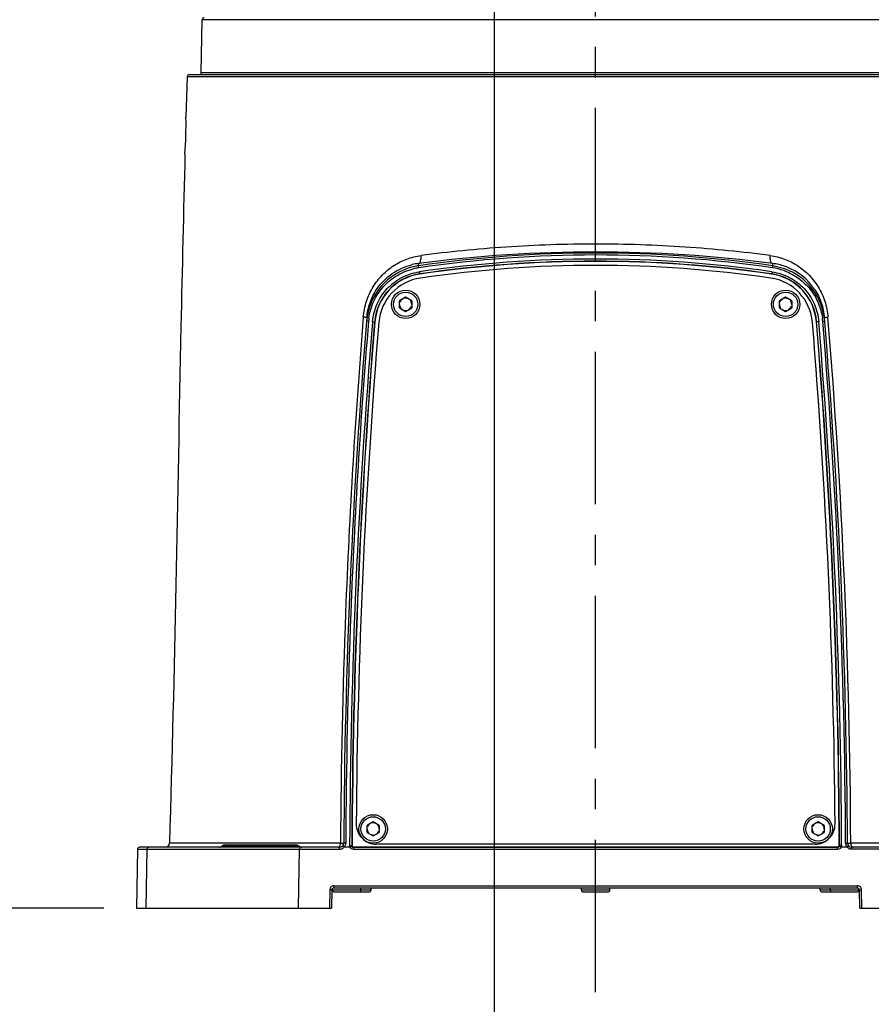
# Model space of a CAD drawing. Header units: millimetres. Extents: x 7426 to 8300, y 123 to 421.
# Tile 172 of 197: x 8157 to 8168, y 323 to 335. Entities that reach past the tile are written whole.
import ezdxf

# ---------------------------------------------------------------- set-up
doc = ezdxf.new("R2010")
doc.units = ezdxf.units.MM
doc.linetypes.add('CENTER', pattern=[0.6, 0.375, -0.075, 0.075, -0.075])
for name, color, linetype in [('中心线', 7, 'CENTER'), ('外形图', 7, 'Continuous'), ('尺寸标注', 7, 'Continuous'), ('运动范围', 7, 'Continuous')]:
    doc.layers.add(name, color=color, linetype=linetype)
doc.styles.add('微软雅黑', font='msyh.ttc')
doc.dimstyles.new('尺寸标注_1_20比例', dxfattribs={"dimtxt": 1.5, "dimasz": 1.25, "dimexe": 0.5, "dimexo": 0.4, "dimgap": 0.5, "dimtad": 1, "dimdec": 1, "dimlfac": 20, "dimdsep": 46, "dimtxsty": '微软雅黑', "dimcen": 0.09, "dimadec": 0, "dimazin": 0, "dimtp": 0.01, "dimtm": 0.01, "dimtfac": 1, "dimtdec": 1, "dimtofl": 0, "dimtmove": 0, "dimatfit": 3, "dimfxl": 1, "dimtolj": 1, "dimarcsym": 0})

# ---------------------------------------------------------------- blocks, each defined once
blk = doc.blocks.new('*D1279')
at = {"layer": 'Defpoints', "color": 0}
for p in [(8163.141, 403.178), (8093.717, 293.749), (8143.342, 293.749)]:
    blk.add_point(p, dxfattribs=at)
at = {"layer": '尺寸标注', "color": 0, "lineweight": -2}
for p, q in [((8162.741, 403.178), (8093.217, 403.178)), ((8093.717, 401.928), (8093.717, 294.999)), ((8142.942, 293.749), (8093.217, 293.749))]:
    blk.add_line(p, q, dxfattribs=at)
at = {"layer": '尺寸标注', "color": 0}
for points in [[(8093.926, 401.928), (8093.509, 401.928), (8093.717, 403.178)], [(8093.509, 294.999), (8093.926, 294.999), (8093.717, 293.749)]]:
    blk.add_solid(points, dxfattribs=at)
at = {"layer": '尺寸标注', "color": 0, "insert": (8092.438, 348.463), "char_height": 1.5, "attachment_point": 5, "rotation": 90, "style": '微软雅黑'}
blk.add_mtext('\\A1;2188.6', dxfattribs=at)
blk = doc.blocks.new('*D1280')
at = {"layer": 'Defpoints', "color": 0}
for p in [(8163.141, 340.493), (8164.391, 323.329), (8164.391, 313.088)]:
    blk.add_point(p, dxfattribs=at)
at = {"layer": '尺寸标注', "color": 0, "lineweight": -2}
for p, q in [((8163.141, 340.093), (8163.141, 312.588)), ((8164.391, 322.929), (8164.391, 312.588)), ((8161.891, 313.088), (8157.572, 313.088)), ((8165.641, 313.088), (8166.891, 313.088))]:
    blk.add_line(p, q, dxfattribs=at)
at = {"layer": '尺寸标注', "color": 0}
for points in [[(8161.891, 312.88), (8161.891, 313.297), (8163.141, 313.088)], [(8165.641, 313.297), (8165.641, 312.88), (8164.391, 313.088)]]:
    blk.add_solid(points, dxfattribs=at)
at = {"layer": '尺寸标注', "color": 0, "insert": (8159.107, 314.364), "char_height": 1.5, "attachment_point": 5, "style": '微软雅黑'}
blk.add_mtext('\\A1;25', dxfattribs=at)
blk = doc.blocks.new('*D1281')
at = {"layer": 'Defpoints', "color": 0}
for p in [(8190.99, 344.363), (8164.391, 323.329), (8190.99, 302.155)]:
    blk.add_point(p, dxfattribs=at)
at = {"layer": '尺寸标注', "color": 0, "lineweight": -2}
for p, q in [((8190.99, 343.963), (8190.99, 301.655)), ((8164.391, 322.929), (8164.391, 301.655)), ((8165.641, 302.155), (8189.74, 302.155))]:
    blk.add_line(p, q, dxfattribs=at)
at = {"layer": '尺寸标注', "color": 0}
for points in [[(8165.641, 302.364), (8165.641, 301.947), (8164.391, 302.155)], [(8189.74, 301.947), (8189.74, 302.364), (8190.99, 302.155)]]:
    blk.add_solid(points, dxfattribs=at)
at = {"layer": '尺寸标注', "color": 0, "insert": (8177.69, 303.431), "char_height": 1.5, "attachment_point": 5, "style": '微软雅黑'}
blk.add_mtext('\\A1;532', dxfattribs=at)
blk = doc.blocks.new('*D1282')
at = {"layer": 'Defpoints', "color": 0}
for p in [(8156.141, 331.833), (8164.391, 323.329), (8164.391, 302.155)]:
    blk.add_point(p, dxfattribs=at)
at = {"layer": '尺寸标注', "color": 0, "lineweight": -2}
for p, q in [((8156.141, 331.433), (8156.141, 301.655)), ((8164.391, 322.929), (8164.391, 301.655)), ((8157.391, 302.155), (8163.141, 302.155))]:
    blk.add_line(p, q, dxfattribs=at)
at = {"layer": '尺寸标注', "color": 0}
for points in [[(8157.391, 302.364), (8157.391, 301.947), (8156.141, 302.155)], [(8163.141, 301.947), (8163.141, 302.364), (8164.391, 302.155)]]:
    blk.add_solid(points, dxfattribs=at)
at = {"layer": '尺寸标注', "color": 0, "insert": (8160.266, 303.435), "char_height": 1.5, "attachment_point": 5, "style": '微软雅黑'}
blk.add_mtext('\\A1;165', dxfattribs=at)
blk = doc.blocks.new('*D1283')
at = {"layer": 'Defpoints', "color": 0}
for p in [(8148.788, 344.363), (8164.391, 323.329), (8164.391, 290.728)]:
    blk.add_point(p, dxfattribs=at)
at = {"layer": '尺寸标注', "color": 0, "lineweight": -2}
for p, q in [((8148.788, 343.963), (8148.788, 290.228)), ((8164.391, 322.929), (8164.391, 290.228)), ((8150.038, 290.728), (8163.141, 290.728))]:
    blk.add_line(p, q, dxfattribs=at)
at = {"layer": '尺寸标注', "color": 0}
for points in [[(8150.038, 290.936), (8150.038, 290.52), (8148.788, 290.728)], [(8163.141, 290.52), (8163.141, 290.936), (8164.391, 290.728)]]:
    blk.add_solid(points, dxfattribs=at)
at = {"layer": '尺寸标注', "color": 0, "insert": (8156.59, 292.007), "char_height": 1.5, "attachment_point": 5, "style": '微软雅黑'}
blk.add_mtext('\\A1;312', dxfattribs=at)
blk = doc.blocks.new('*D1284')
at = {"layer": 'Defpoints', "color": 0}
for p in [(8104.326, 344.363), (8164.391, 323.329), (8164.391, 286.541)]:
    blk.add_point(p, dxfattribs=at)
at = {"layer": '尺寸标注', "color": 0, "lineweight": -2}
for p, q in [((8104.326, 343.963), (8104.326, 286.041)), ((8164.391, 322.929), (8164.391, 286.041)), ((8105.576, 286.541), (8163.141, 286.541))]:
    blk.add_line(p, q, dxfattribs=at)
at = {"layer": '尺寸标注', "color": 0}
for points in [[(8105.576, 286.749), (8105.576, 286.333), (8104.326, 286.541)], [(8163.141, 286.333), (8163.141, 286.749), (8164.391, 286.541)]]:
    blk.add_solid(points, dxfattribs=at)
at = {"layer": '尺寸标注', "color": 0, "insert": (8134.358, 287.82), "char_height": 1.5, "attachment_point": 5, "style": '微软雅黑'}
blk.add_mtext('\\A1;\\A1;1201.2', dxfattribs=at)
blk = doc.blocks.new('*D1285')
at = {"layer": 'Defpoints', "color": 0}
for p in [(8158.741, 324.363), (8128.293, 293.749), (8143.342, 293.749)]:
    blk.add_point(p, dxfattribs=at)
at = {"layer": '尺寸标注', "color": 0, "lineweight": -2}
for p, q in [((8158.341, 324.363), (8127.793, 324.363)), ((8128.293, 323.113), (8128.293, 294.999)), ((8142.942, 293.749), (8127.793, 293.749))]:
    blk.add_line(p, q, dxfattribs=at)
at = {"layer": '尺寸标注', "color": 0}
for points in [[(8128.501, 323.113), (8128.085, 323.113), (8128.293, 324.363)], [(8128.085, 294.999), (8128.501, 294.999), (8128.293, 293.749)]]:
    blk.add_solid(points, dxfattribs=at)
at = {"layer": '尺寸标注', "color": 0, "insert": (8127.014, 309.056), "char_height": 1.5, "attachment_point": 5, "rotation": 90, "style": '微软雅黑'}
blk.add_mtext('\\A1;612.3', dxfattribs=at)
blk = doc.blocks.new('*D1293')
at = {"layer": 'Defpoints', "color": 0}
for p in [(8221.956, 344.363), (8164.391, 323.329), (8164.391, 286.541)]:
    blk.add_point(p, dxfattribs=at)
at = {"layer": '尺寸标注', "color": 0, "lineweight": -2}
for p, q in [((8221.956, 343.963), (8221.956, 286.041)), ((8164.391, 322.929), (8164.391, 286.041)), ((8220.706, 286.541), (8165.641, 286.541))]:
    blk.add_line(p, q, dxfattribs=at)
at = {"layer": '尺寸标注', "color": 0}
for points in [[(8165.641, 286.749), (8165.641, 286.333), (8164.391, 286.541)], [(8220.706, 286.333), (8220.706, 286.749), (8221.956, 286.541)]]:
    blk.add_solid(points, dxfattribs=at)
at = {"layer": '尺寸标注', "color": 0, "insert": (8193.173, 287.821), "char_height": 1.5, "attachment_point": 5, "style": '微软雅黑'}
blk.add_mtext('\\A1;1151.3', dxfattribs=at)

msp = doc.modelspace()

# ---------------------------------------------------------------- linework, layer by layer
at = {"layer": '中心线', "linetype": 'CENTER', "ltscale": 5}
msp.add_line((8164.3908, 323.3293), (8164.3908, 339.3009), dxfattribs=at)
at = {"layer": '外形图', "color": 7, "linetype": 'Continuous'}
for p, q in [((8159.5386, 334.6374), (8159.5499, 335.2883)), ((8169.2305, 335.2883), (8159.5499, 335.2883)), ((8159.3653, 334.5886), (8159.3504, 334.0879)), ((8159.3653, 334.5886), (8169.4162, 334.5886)), ((8159.3903, 334.6129), (8169.3912, 334.6129)), ((8159.5386, 334.6374), (8169.2429, 334.6374)), ((8162.2113, 332.2616), (8162.1404, 332.2477)), ((8162.2113, 332.2616), (8162.2141, 332.2911)), ((8166.5674, 332.2911), (8166.5701, 332.2619)), ((8166.714, 332.2262), (8166.5701, 332.2619)), ((8162.2256, 332.1623), (8162.2259, 332.1598)), ((8166.5559, 332.1624), (8166.5556, 332.1601)), ((8162.0532, 331.8745), (8161.9782, 331.8312)), ((8162.1282, 331.8312), (8162.0532, 331.8745)), ((8166.7282, 331.8745), (8166.6532, 331.8312)), ((8166.8032, 331.8312), (8166.7282, 331.8745)), ((8161.9782, 331.7446), (8161.9782, 331.8312)), ((8161.9782, 331.7446), (8162.0532, 331.7013)), ((8162.0532, 331.7013), (8162.1282, 331.7446)), ((8162.1282, 331.8312), (8162.1282, 331.7446)), ((8166.6532, 331.7446), (8166.6532, 331.8312)), ((8166.6532, 331.7446), (8166.7282, 331.7013)), ((8166.7282, 331.7013), (8166.8032, 331.7446)), ((8166.8032, 331.8312), (8166.8032, 331.7446)), ((8161.674, 331.5717), (8161.6715, 331.5719)), ((8167.1098, 331.5723), (8167.1075, 331.5721)), ((8161.6532, 325.4245), (8161.5782, 325.3812)), ((8161.5782, 325.2946), (8161.5782, 325.3812)), ((8161.7282, 325.3812), (8161.6532, 325.4245)), ((8161.7282, 325.3812), (8161.7282, 325.2946)), ((8167.1282, 325.4245), (8167.0532, 325.3812)), ((8167.0532, 325.2946), (8167.0532, 325.3812)), ((8167.2032, 325.3812), (8167.1282, 325.4245)), ((8167.2032, 325.3812), (8167.2032, 325.2946)), ((8161.5782, 325.2946), (8161.6532, 325.2513)), ((8161.6532, 325.2513), (8161.7282, 325.2946)), ((8167.0532, 325.2946), (8167.1282, 325.2513)), ((8167.1282, 325.2513), (8167.2032, 325.2946)), ((8158.7534, 325.0883), (8158.7407, 324.3629)), ((8158.7534, 325.0883), (8161.2405, 325.0883)), ((8161.2417, 325.1129), (8158.7784, 325.1129)), ((8158.8686, 325.0883), (8158.8567, 324.3629)), ((8161.2516, 325.1613), (8159.1469, 325.1613)), ((8159.2207, 325.0884), (8159.4528, 325.0885)), ((8159.731, 325.0884), (8160.7472, 325.0883)), ((8160.742, 325.1254), (8159.7895, 325.1254)), ((8160.7089, 325.1379), (8159.8226, 325.1379)), ((8160.7349, 324.3629), (8160.7472, 325.0883)), ((8161.3898, 325.1357), (8161.3937, 325.1396)), ((8161.4147, 325.1106), (8161.4186, 325.1145)), ((8167.3629, 325.1145), (8161.4186, 325.1145)), ((8167.0867, 325.1489), (8161.6948, 325.1489)), ((8167.3666, 325.1108), (8167.3629, 325.1145)), ((8167.3915, 325.1359), (8167.3878, 325.1396)), ((8167.4856, 325.1129), (8167.4121, 325.1129)), ((8168.1994, 325.1613), (8167.5299, 325.1613)), ((8169.7527, 325.1129), (8167.5398, 325.1129)), ((8169.7778, 325.0883), (8167.5411, 325.0883)), ((8161.1532, 324.5879), (8161.1532, 324.6056)), ((8161.1684, 324.6383), (8167.6132, 324.6383)), ((8161.1697, 324.6129), (8167.6118, 324.6129)), ((8161.5032, 324.5879), (8161.5032, 324.6129)), ((8161.6282, 324.5879), (8161.6282, 324.6129)), ((8164.2157, 324.5879), (8164.2157, 324.6129)), ((8164.5657, 324.5879), (8164.5657, 324.6129)), ((8167.1532, 324.5879), (8167.1532, 324.6129)), ((8167.2782, 324.5879), (8167.2782, 324.6129)), ((8167.6282, 324.5879), (8167.6282, 324.6057)), ((8161.1184, 324.5892), (8161.1144, 324.3629)), ((8161.1447, 324.5883), (8161.1407, 324.3629)), ((8161.1532, 324.5879), (8161.6282, 324.5879)), ((8161.1782, 324.5629), (8161.6033, 324.5629)), ((8164.2157, 324.5879), (8164.5657, 324.5879)), ((8164.2407, 324.5629), (8164.5408, 324.5629)), ((8167.1532, 324.5879), (8167.6282, 324.5879)), ((8167.1782, 324.5629), (8167.3027, 324.5629)), ((8167.3032, 324.5629), (8167.6033, 324.5629)), ((8167.6407, 324.3629), (8167.6368, 324.5883)), ((8167.6676, 324.3629), (8167.6632, 324.5892)), ((8158.7407, 324.3629), (8161.1407, 324.3629)), ((8167.6407, 324.3629), (8172.2907, 324.3629))]:
    msp.add_line(p, q, dxfattribs=at)
for centre, radius in [((8162.0532, 331.7879), 0.175), ((8162.0532, 331.7879), 0.15), ((8166.7282, 331.7879), 0.175), ((8166.7282, 331.7879), 0.15), ((8161.6532, 325.3379), 0.175), ((8161.6532, 325.3379), 0.15), ((8167.1282, 325.3379), 0.175), ((8167.1282, 325.3379), 0.15)]:
    msp.add_circle(centre, radius, dxfattribs=at)
for centre, radius, start, end in [((8159.5749, 335.2879), 0.025, 90, 179), ((8159.3903, 334.5879), 0.025, 90, 178.2299), ((8159.5136, 334.6379), 0.025, 270, 359), ((8154.1924, 334.0055), 5.1586, 355.91334, 0.91488), ((8164.3919, 317.2488), 15.1703, 81.74447, 98.2641), ((8164.3907, 315.5608), 16.8713, 82.58744, 97.41256), ((8164.3919, 317.2409), 15.1541, 81.74579, 98.2625), ((8164.3914, 317.2975), 15.0477, 81.71221, 98.29244), ((8162.3196, 331.5197), 0.7498, 103.83257, 175.31316), ((8162.3075, 331.5567), 0.7403, 97.24221, 103.62548), ((8162.3227, 331.5018), 0.7439, 98.39715, 103.70178), ((8164.3913, 317.3056), 15.0137, 81.71054, 98.29389), ((8164.3919, 317.2483), 15.0679, 81.74264, 98.26594), ((8164.3896, 317.2486), 15.0181, 81.74284, 98.24815), ((8166.4733, 331.5528), 0.7442, 70.54075, 82.74042), ((8166.4593, 331.5048), 0.7411, 70.3896, 81.60953), ((8166.4618, 331.52), 0.7498, 4.69266, 70.34614), ((8166.4751, 331.558), 0.7388, 69.17539, 70.53552), ((8166.4793, 331.5678), 0.7281, 33.66889, 69.21054), ((8162.3199, 331.5186), 0.6506, 98.6596, 174.85067), ((8162.3195, 331.519), 0.6476, 98.33588, 175.3825), ((8162.3212, 331.5175), 0.6, 98.25223, 175.27136), ((8162.3191, 331.5235), 0.6456, 98.33449, 98.6611), ((8166.4603, 331.5172), 0.6, 4.72841, 81.73876), ((8166.4624, 331.524), 0.6453, 81.31775, 81.67038), ((8166.4622, 331.5194), 0.6475, 4.61457, 81.67344), ((8166.4617, 331.5191), 0.6503, 5.07933, 81.3195), ((8166.4676, 331.5302), 0.7144, 68.96611, 70.33151), ((8162.0532, 331.7879), 0.075, 60, 100.00237), ((8166.7282, 331.7879), 0.075, 60, 100.00237), ((8162.0532, 331.7879), 0.075, 180, 220.00237), ((8162.0532, 331.7879), 0.075, 120, 160.00237), ((8162.0532, 331.7879), 0.075, 300, 340.00237), ((8162.0532, 331.7879), 0.075, 0, 40.00237), ((8166.7282, 331.7879), 0.075, 180, 220.00237), ((8166.7282, 331.7879), 0.075, 120, 160.00237), ((8166.7282, 331.7879), 0.075, 300, 340.00237), ((8166.7282, 331.7879), 0.075, 0, 40.00237), ((8243.98, 324.7629), 82.6893, 175.240042, 179.723005), ((8245.6897, 324.7396), 84.4391, 175.318851, 177.787631), ((8162.3492, 331.5151), 0.7558, 172.0579, 175.09669), ((8162.0532, 331.7879), 0.075, 240, 280.00237), ((8166.7282, 331.7879), 0.075, 240, 280.00237), ((8166.4366, 331.5161), 0.7516, 4.88743, 7.91189), ((8084.8015, 324.7629), 82.6893, 0.276995, 4.759958), ((8082.9679, 324.7323), 84.5631, 0.290674, 4.67921), ((8243.4469, 324.7676), 82.0842, 175.243113, 179.743029), ((8244.0099, 324.7599), 82.6955, 175.269537, 177.756755), ((8243.4532, 324.7683), 82.0643, 175.244411, 179.743491), ((8243.98, 324.7629), 82.5872, 175.271343, 179.738639), ((8243.98, 324.7629), 82.5377, 175.271364, 179.557107), ((8162.3151, 331.519), 0.6457, 174.8454, 175.30252), ((8084.8015, 324.7629), 82.5377, 0.442893, 4.728408), ((8084.8015, 324.7629), 82.5872, 0.261361, 4.728943), ((8166.4666, 331.5195), 0.6454, 4.69544, 5.08408), ((8085.3225, 324.7683), 82.0699, 0.256643, 4.755547), ((8085.3224, 324.7674), 82.0962, 0.257271, 4.756656), ((8084.8263, 324.7632), 82.6408, 0.276801, 4.731587), ((8245.9187, 324.7303), 84.6682, 177.787308, 179.708297), ((8244.0069, 324.7616), 82.6924, 177.757839, 179.72224), ((8161.6948, 325.3989), 0.25, 179.55711, 270), ((8161.6532, 325.3379), 0.075, 180, 220.00237), ((8161.6532, 325.3379), 0.075, 120, 160.00237), ((8161.6532, 325.3379), 0.075, 60, 100.00237), ((8161.6532, 325.3379), 0.075, 0, 40.00237), ((8167.1282, 325.3379), 0.075, 180, 220.00237), ((8167.1282, 325.3379), 0.075, 120, 160.00237), ((8167.0867, 325.3989), 0.25, 270, 0.44289), ((8167.1282, 325.3379), 0.075, 60, 100.00237), ((8167.1282, 325.3379), 0.075, 0, 40.00237), ((8161.6532, 325.3379), 0.075, 240, 280.00237), ((8161.6532, 325.3379), 0.075, 300, 340.00237), ((8167.1282, 325.3379), 0.075, 240, 280.00237), ((8167.1282, 325.3379), 0.075, 300, 340.00237), ((8158.7784, 325.0879), 0.025, 90, 179), ((8158.8936, 325.0879), 0.025, 90.04243, 179.07386), ((8159.0969, 325.1629), 0.05, 270, 358.25494), ((8159.7564, 325.1629), 0.05, 270, 311.40962), ((8159.8226, 325.0879), 0.05, 90, 131.40962), ((8159.8394, 325.0897), 0.0484, 118.54479, 132.45677), ((8160.6928, 325.0911), 0.0468, 75.72571, 89.95783), ((8160.7089, 325.0879), 0.05, 48.59038, 90), ((8160.7574, 325.1611), 0.0484, 227.54323, 241.45521), ((8160.7751, 325.1629), 0.05, 228.59038, 270), ((8161.2407, 325.1596), 0.0713, 269.76836, 273.45362), ((8161.2417, 325.1629), 0.05, 270, 359.723), ((8161.2405, 325.163), 0.0747, 273.51183, 285.7516), ((8161.2403, 325.1638), 0.0755, 285.7273, 301.87153), ((8161.2406, 325.163), 0.0747, 301.96689, 316.07083), ((8161.2416, 325.162), 0.0732, 316.10227, 317.97257), ((8161.2503, 325.1571), 0.0636, 316.0015, 318.85471), ((8161.3173, 324.2723), 0.8409, 86.40843, 91.44879), ((8161.2448, 325.1611), 0.0703, 330.67889, 345.16878), ((8161.4147, 325.1355), 0.0249, 208.78909, 269.91598), ((8161.4186, 325.1395), 0.025, 179.72184, 270.01682), ((8167.3629, 325.1395), 0.025, 269.98323, 0.27811), ((8167.3665, 325.1357), 0.0249, 270.0956, 331.86298), ((8167.5405, 325.1628), 0.0744, 180.27079, 182.4128), ((8167.5412, 325.1629), 0.0751, 182.42663, 219.00635), ((8167.5402, 325.1621), 0.0739, 219.02199, 221.82792), ((8167.5371, 325.1589), 0.069, 221.8106, 223.75975), ((8167.5398, 325.1629), 0.05, 180.277, 269.99999), ((8167.5417, 325.1645), 0.0763, 238.11791, 254.23699), ((8161.1677, 324.5883), 0.0493, 173.51236, 178.98262), ((8161.1697, 324.5879), 0.025, 90, 179), ((8167.6118, 324.5879), 0.025, 1, 90), ((8167.6132, 324.5885), 0.0498, 85.88002, 89.98731), ((8161.1782, 324.5879), 0.025, 180, 270), ((8161.4782, 324.5879), 0.025, 270, 0), ((8161.6032, 324.5879), 0.025, 270, 0), ((8164.2407, 324.5879), 0.025, 180, 270), ((8164.5407, 324.5879), 0.025, 270, 0), ((8167.1782, 324.5879), 0.025, 180, 270), ((8167.3032, 324.5879), 0.025, 180, 270), ((8167.6032, 324.5879), 0.025, 270, 0)]:
    msp.add_arc(centre, radius, start, end, dxfattribs=at)
for points, knots in [([(8159.338, 333.6379), (8159.319, 332.9309), (8159.2549, 330.1054), (8159.2114, 327.2793), (8159.1469, 325.1613)], [0, 0, 0, 0, 0.2502427, 1, 1, 1, 1]), ([(8166.5395, 332.3877), (8166.3689, 332.4107), (8166.0205, 332.4509), (8165.3047, 332.5109), (8164.3907, 332.5424), (8163.4768, 332.5109), (8162.761, 332.4509), (8162.4126, 332.4107), (8162.242, 332.3877)], [0, 0, 0, 0, 0.1198427, 0.2440984, 0.5, 0.7559015, 0.8801573, 1, 1, 1, 1]), ([(8161.6523, 332.0022), (8161.6846, 332.0553), (8161.7605, 332.1533), (8161.9029, 332.2699), (8162.0654, 332.3511), (8162.1827, 332.3798), (8162.242, 332.3877)], [0, 0, 0, 0, 0.2563667, 0.5064561, 0.7532696, 1, 1, 1, 1]), ([(8162.2141, 332.2911), (8162.2268, 332.2939), (8162.2391, 332.3205), (8162.2435, 332.3536), (8162.2431, 332.376), (8162.242, 332.3877)], [0, 0, 0, 0, 0.3719833, 0.6644834, 1, 1, 1, 1]), ([(8166.5674, 332.2911), (8166.5547, 332.2939), (8166.5424, 332.3205), (8166.538, 332.3536), (8166.5384, 332.376), (8166.5395, 332.3877)], [0, 0, 0, 0, 0.3719836, 0.6644828, 1, 1, 1, 1]), ([(8166.5395, 332.3877), (8166.6573, 332.372), (8166.892, 332.2868), (8167.0656, 332.1067), (8167.129, 332.0025)], [0, 0, 0, 0, 0.4935404, 1, 1, 1, 1]), ([(8161.6006, 331.6195), (8161.6106, 331.6907), (8161.6516, 331.831), (8161.7725, 332.0133), (8161.9413, 332.1522), (8162.0767, 332.2075), (8162.1465, 332.2245)], [0, 0, 0, 0, 0.2500159, 0.5000156, 0.750002, 1, 1, 1, 1]), ([(8161.696, 331.9711), (8161.7468, 332.0475), (8161.877, 332.1802), (8162.0465, 332.2552), (8162.1331, 332.2762)], [0, 0, 0, 0, 0.5074404, 1, 1, 1, 1]), ([(8162.2141, 332.2377), (8162.2137, 332.2407), (8162.213, 332.2462), (8162.2118, 332.2536), (8162.2118, 332.2583), (8162.211, 332.261), (8162.2113, 332.2616)], [0, 0, 0, 0, 0.3769453, 0.6970039, 0.9143024, 1, 1, 1, 1]), ([(8166.5675, 332.238), (8166.5679, 332.241), (8166.5686, 332.2465), (8166.5698, 332.2539), (8166.5697, 332.2586), (8166.5705, 332.2613), (8166.5701, 332.2619)], [0, 0, 0, 0, 0.3764783, 0.6962373, 0.9136266, 1, 1, 1, 1]), ([(8161.6454, 331.5747), (8161.6519, 331.6497), (8161.6896, 331.7989), (8161.817, 331.9905), (8162.0001, 332.1298), (8162.1466, 332.1769), (8162.2211, 332.1878)], [0, 0, 0, 0, 0.2499973, 0.5000228, 0.7500298, 1, 1, 1, 1]), ([(8162.2211, 332.1878), (8162.2216, 332.1846), (8162.2225, 332.1787), (8162.2236, 332.1716), (8162.2245, 332.167), (8162.2249, 332.1646), (8162.2253, 332.1633), (8162.2254, 332.1624), (8162.2256, 332.1623)], [0, 0, 0, 0, 0.3748251, 0.6978577, 0.8230462, 0.9171173, 0.9767972, 1, 1, 1, 1]), ([(8166.5604, 332.1879), (8166.56, 332.1847), (8166.5591, 332.1788), (8166.5579, 332.1717), (8166.5571, 332.1672), (8166.5566, 332.1647), (8166.5562, 332.1634), (8166.5561, 332.1625), (8166.5559, 332.1624)], [0, 0, 0, 0, 0.3747136, 0.6975014, 0.8226302, 0.9167066, 0.9764915, 1, 1, 1, 1]), ([(8166.5604, 332.188), (8166.6349, 332.177), (8166.7814, 332.13), (8166.9644, 331.9908), (8167.0918, 331.7993), (8167.1295, 331.6501), (8167.1359, 331.5751)], [0, 0, 0, 0, 0.2499473, 0.4999517, 0.7499871, 1, 1, 1, 1]), ([(8166.724, 332.197), (8166.7839, 332.174), (8166.8981, 332.1114), (8167.0381, 331.976), (8167.1377, 331.8086), (8167.1722, 331.6831), (8167.181, 331.6195)], [0, 0, 0, 0, 0.2499517, 0.49995, 0.7499554, 1, 1, 1, 1]), ([(8161.5323, 331.6307), (8161.5377, 331.6968), (8161.5636, 331.8266), (8161.6187, 331.9469), (8161.6523, 332.0022)], [0, 0, 0, 0, 0.5059899, 1, 1, 1, 1]), ([(8167.129, 332.0025), (8167.1627, 331.9472), (8167.2179, 331.8268), (8167.2437, 331.6969), (8167.2492, 331.6307)], [0, 0, 0, 0, 0.4940776, 1, 1, 1, 1]), ([(8161.5759, 331.6245), (8161.5811, 331.687), (8161.6069, 331.809), (8161.6625, 331.9207), (8161.696, 331.9711)], [0, 0, 0, 0, 0.5084891, 1, 1, 1, 1]), ([(8167.0853, 331.9715), (8167.1189, 331.921), (8167.1745, 331.8092), (8167.2004, 331.687), (8167.2056, 331.6245)], [0, 0, 0, 0, 0.491619, 1, 1, 1, 1]), ([(8161.5759, 331.6245), (8161.576, 331.6248), (8161.5745, 331.6251), (8161.5727, 331.6257), (8161.5689, 331.6263), (8161.5616, 331.6274), (8161.5491, 331.6289), (8161.5384, 331.6301), (8161.5323, 331.6307)], [0, 0, 0, 0, 0.0189191, 0.0698725, 0.1531411, 0.2677645, 0.5843137, 1, 1, 1, 1]), ([(8167.2056, 331.6245), (8167.2055, 331.6248), (8167.207, 331.6251), (8167.2088, 331.6257), (8167.2126, 331.6263), (8167.2199, 331.6274), (8167.2324, 331.6289), (8167.2431, 331.6301), (8167.2492, 331.6307)], [0, 0, 0, 0, 0.0189167, 0.0698664, 0.1531351, 0.2677603, 0.5843132, 1, 1, 1, 1]), ([(8161.5961, 331.5797), (8161.5931, 331.5799), (8161.5875, 331.5803), (8161.5808, 331.5808), (8161.5766, 331.581), (8161.5743, 331.5811), (8161.5733, 331.581), (8161.5723, 331.5811), (8161.5723, 331.581)], [0, 0, 0, 0, 0.3851069, 0.7089763, 0.8322973, 0.9236338, 0.9800969, 1, 1, 1, 1]), ([(8161.6454, 331.5747), (8161.6487, 331.5745), (8161.6547, 331.5739), (8161.6619, 331.5732), (8161.6666, 331.5727), (8161.6691, 331.5724), (8161.6705, 331.5721), (8161.6714, 331.5721), (8161.6715, 331.5719)], [0, 0, 0, 0, 0.3743937, 0.6977789, 0.8231786, 0.9173765, 0.977041, 1, 1, 1, 1]), ([(8167.1359, 331.5751), (8167.1327, 331.5749), (8167.1266, 331.5743), (8167.1194, 331.5737), (8167.1147, 331.5731), (8167.1122, 331.5729), (8167.1108, 331.5725), (8167.1099, 331.5725), (8167.1098, 331.5723)], [0, 0, 0, 0, 0.3739614, 0.6972439, 0.8227094, 0.9170272, 0.9768536, 1, 1, 1, 1]), ([(8167.1855, 331.5801), (8167.1885, 331.5803), (8167.1941, 331.5808), (8167.2007, 331.5812), (8167.2049, 331.5814), (8167.2072, 331.5816), (8167.2082, 331.5814), (8167.2091, 331.5815), (8167.2091, 331.5814)], [0, 0, 0, 0, 0.3853907, 0.7091662, 0.8324001, 0.9236653, 0.9800917, 1, 1, 1, 1]), ([(8160.7486, 325.1129), (8160.7485, 325.1129), (8160.7483, 325.112), (8160.7478, 325.1099), (8160.7475, 325.1047), (8160.7472, 325.0973), (8160.7472, 325.0914), (8160.7472, 325.0883)], [0, 0, 0, 0, 0.0223422, 0.0796854, 0.2950363, 0.6183991, 1, 1, 1, 1]), ([(8161.2216, 325.1129), (8161.2255, 325.1129), (8161.234, 325.1159), (8161.2397, 325.1226), (8161.2422, 325.1265)], [0, 0, 0, 0, 0.4558099, 1, 1, 1, 1]), ([(8161.2405, 325.0883), (8161.2404, 325.0914), (8161.2405, 325.0972), (8161.2407, 325.1041), (8161.241, 325.1084), (8161.2412, 325.1108), (8161.2414, 325.1119), (8161.2415, 325.1129), (8161.2417, 325.1129)], [0, 0, 0, 0, 0.3818189, 0.7053903, 0.8291005, 0.9210282, 0.9783223, 1, 1, 1, 1]), ([(8161.2422, 325.1265), (8161.2429, 325.1276), (8161.2457, 325.1325), (8161.2477, 325.138), (8161.2489, 325.1422)], [0, 0, 0, 0, 0.2356159, 1, 1, 1, 1]), ([(8161.2516, 325.1613), (8161.2572, 325.1614), (8161.2651, 325.1615), (8161.2749, 325.1617), (8161.2807, 325.1618), (8161.2852, 325.1621), (8161.2888, 325.1621), (8161.2903, 325.1625), (8161.2917, 325.1624), (8161.2917, 325.1626)], [0, 0, 0, 0, 0.4185517, 0.5910232, 0.7352116, 0.8494393, 0.9321682, 0.9824439, 1, 1, 1, 1]), ([(8161.2965, 325.113), (8161.2942, 325.115), (8161.29, 325.1188), (8161.285, 325.1234), (8161.282, 325.1264), (8161.2803, 325.128), (8161.2796, 325.1289), (8161.2789, 325.1295), (8161.279, 325.1296)], [0, 0, 0, 0, 0.3840715, 0.7080244, 0.831559, 0.9231088, 0.9797194, 1, 1, 1, 1]), ([(8161.3155, 325.1625), (8161.3124, 325.1625), (8161.3068, 325.1625), (8161.3002, 325.1625), (8161.296, 325.1626), (8161.2937, 325.1625), (8161.2927, 325.1628), (8161.2917, 325.1625), (8161.2917, 325.1626)], [0, 0, 0, 0, 0.3856597, 0.7098109, 0.8331697, 0.9244657, 0.9807577, 1, 1, 1, 1]), ([(8161.3636, 325.1358), (8161.3697, 325.1358), (8161.3784, 325.1361), (8161.3871, 325.1354), (8161.3898, 325.1357)], [0, 0, 0, 0, 0.6979593, 1, 1, 1, 1]), ([(8161.3699, 325.1117), (8161.3727, 325.1133), (8161.3779, 325.1162), (8161.3842, 325.1195), (8161.3884, 325.1216), (8161.3906, 325.1227), (8161.3919, 325.1231), (8161.3927, 325.1236), (8161.3929, 325.1235)], [0, 0, 0, 0, 0.3735881, 0.6956447, 0.8207154, 0.9150525, 0.9754257, 1, 1, 1, 1]), ([(8161.4135, 325.086), (8161.4048, 325.0861), (8161.387, 325.0907), (8161.3743, 325.104), (8161.37, 325.1116)], [0, 0, 0, 0, 0.4999558, 1, 1, 1, 1]), ([(8161.4135, 325.086), (8161.4135, 325.0891), (8161.4136, 325.0948), (8161.4138, 325.1016), (8161.414, 325.106), (8161.4142, 325.1084), (8161.4145, 325.1096), (8161.4145, 325.1105), (8161.4147, 325.1106)], [0, 0, 0, 0, 0.3781607, 0.6997827, 0.8237001, 0.9167244, 0.9759445, 1, 1, 1, 1]), ([(8167.3679, 325.0862), (8166.8719, 325.0858), (8164.8871, 325.0843), (8162.9023, 325.0848), (8161.4135, 325.086)], [0, 0, 0, 0, 0.2499023, 1, 1, 1, 1]), ([(8167.3666, 325.1108), (8166.8708, 325.1103), (8164.8868, 325.109), (8162.9029, 325.1093), (8161.4147, 325.1106)], [0, 0, 0, 0, 0.2499023, 1, 1, 1, 1]), ([(8167.3679, 325.0862), (8167.3679, 325.0893), (8167.3678, 325.0951), (8167.3676, 325.1019), (8167.3673, 325.1062), (8167.3671, 325.1086), (8167.3669, 325.1098), (8167.3668, 325.1107), (8167.3666, 325.1108)], [0, 0, 0, 0, 0.3779476, 0.6994162, 0.8232991, 0.9163353, 0.9756422, 1, 1, 1, 1]), ([(8167.4121, 325.1129), (8167.408, 325.105), (8167.395, 325.0912), (8167.3768, 325.0863), (8167.3679, 325.0862)], [0, 0, 0, 0, 0.5001938, 1, 1, 1, 1]), ([(8167.4122, 325.1127), (8167.4093, 325.1141), (8167.4038, 325.1169), (8167.3974, 325.12), (8167.3931, 325.122), (8167.3909, 325.1231), (8167.3895, 325.1236), (8167.3887, 325.124), (8167.3885, 325.124)], [0, 0, 0, 0, 0.3721567, 0.6944428, 0.8201668, 0.9150309, 0.9757532, 1, 1, 1, 1]), ([(8167.4178, 325.136), (8167.4117, 325.136), (8167.4029, 325.1363), (8167.3942, 325.1357), (8167.3915, 325.1359)], [0, 0, 0, 0, 0.6974448, 1, 1, 1, 1]), ([(8167.4661, 325.1625), (8167.4692, 325.1625), (8167.4747, 325.1625), (8167.4814, 325.1625), (8167.4855, 325.1626), (8167.4879, 325.1625), (8167.4888, 325.1628), (8167.4898, 325.1625), (8167.4898, 325.1626)], [0, 0, 0, 0, 0.3860293, 0.7101324, 0.8333999, 0.9245991, 0.9808095, 1, 1, 1, 1]), ([(8167.4854, 325.1131), (8167.4877, 325.1152), (8167.4918, 325.1189), (8167.4967, 325.1234), (8167.4996, 325.1264), (8167.5014, 325.1279), (8167.5019, 325.1288), (8167.5027, 325.1293), (8167.5026, 325.1294)], [0, 0, 0, 0, 0.3857363, 0.7096862, 0.8328102, 0.9239786, 0.9802781, 1, 1, 1, 1]), ([(8167.4898, 325.1626), (8167.4898, 325.1624), (8167.4912, 325.1625), (8167.4927, 325.1621), (8167.4963, 325.1621), (8167.5008, 325.1618), (8167.5066, 325.1617), (8167.5164, 325.1615), (8167.5243, 325.1614), (8167.5299, 325.1613)], [0, 0, 0, 0, 0.0175528, 0.0678252, 0.150552, 0.264778, 0.4089669, 0.5814421, 1, 1, 1, 1]), ([(8167.5324, 325.1429), (8167.5331, 325.1401), (8167.5363, 325.1304), (8167.5422, 325.121), (8167.5483, 325.1167)], [0, 0, 0, 0, 0.2841848, 1, 1, 1, 1]), ([(8167.5398, 325.1129), (8167.54, 325.1129), (8167.5401, 325.112), (8167.5406, 325.1099), (8167.5407, 325.1047), (8167.5412, 325.0973), (8167.5415, 325.0914), (8167.5411, 325.0883)], [0, 0, 0, 0, 0.0221135, 0.0793572, 0.2942767, 0.6185599, 1, 1, 1, 1]), ([(8161.1684, 324.6383), (8161.1684, 324.6351), (8161.1684, 324.6291), (8161.1686, 324.622), (8161.1689, 324.6175), (8161.1691, 324.615), (8161.1694, 324.6138), (8161.1695, 324.6129), (8161.1697, 324.6129)], [0, 0, 0, 0, 0.3791832, 0.7032096, 0.8276754, 0.9203245, 0.978124, 1, 1, 1, 1]), ([(8167.6118, 324.6129), (8167.612, 324.6129), (8167.6122, 324.6138), (8167.6124, 324.615), (8167.6126, 324.6175), (8167.6129, 324.622), (8167.6132, 324.6291), (8167.6132, 324.6351), (8167.6132, 324.6383)], [0, 0, 0, 0, 0.0221474, 0.0798602, 0.1723944, 0.2966592, 0.6207488, 1, 1, 1, 1]), ([(8161.1447, 324.5883), (8161.1447, 324.5885), (8161.1436, 324.5883), (8161.1425, 324.5886), (8161.1399, 324.5886), (8161.1352, 324.5888), (8161.1278, 324.589), (8161.1217, 324.5891), (8161.1184, 324.5892)], [0, 0, 0, 0, 0.0199184, 0.0775317, 0.1707324, 0.2960264, 0.6218748, 1, 1, 1, 1]), ([(8167.6368, 324.5883), (8167.6368, 324.5885), (8167.6379, 324.5883), (8167.639, 324.5886), (8167.6417, 324.5886), (8167.6463, 324.5888), (8167.6537, 324.589), (8167.6599, 324.5891), (8167.6632, 324.5892)], [0, 0, 0, 0, 0.0199466, 0.0776263, 0.1709168, 0.2963018, 0.6222134, 1, 1, 1, 1])]:
    msp.add_open_spline(points, degree=3, knots=knots, dxfattribs=at)
for points in [[(8159.8067, 325.1254), (8159.7983, 325.1177), (8159.7863, 325.1129), (8159.7749, 325.1129)], [(8159.8386, 325.1379), (8159.8309, 325.1379), (8159.823, 325.1358), (8159.8163, 325.1322)], [(8159.9676, 325.1129), (8159.979, 325.1129), (8159.9911, 325.1177), (8159.9995, 325.1254)], [(8159.9995, 325.1254), (8160.0079, 325.1331), (8160.02, 325.1379), (8160.0314, 325.1379)], [(8160.5001, 325.1379), (8160.5115, 325.1379), (8160.5236, 325.1331), (8160.532, 325.1254)], [(8160.532, 325.1254), (8160.5404, 325.1177), (8160.5525, 325.1129), (8160.5639, 325.1129)], [(8160.7247, 325.1254), (8160.719, 325.1306), (8160.7119, 325.1345), (8160.7044, 325.1364)], [(8160.7566, 325.1129), (8160.7489, 325.1129), (8160.741, 325.1149), (8160.7343, 325.1186)], [(8161.2489, 325.1422), (8161.2506, 325.1484), (8161.2514, 325.1549), (8161.2516, 325.1613)], [(8161.3062, 325.1266), (8161.3039, 325.1226), (8161.3012, 325.1188), (8161.2982, 325.1153)], [(8161.3155, 325.1625), (8161.3153, 325.1559), (8161.3145, 325.1494), (8161.3128, 325.1431)], [(8161.3697, 325.1116), (8161.3656, 325.1188), (8161.3635, 325.1275), (8161.3635, 325.1358)], [(8161.3929, 325.1235), (8161.3908, 325.1272), (8161.3897, 325.1315), (8161.3898, 325.1357)], [(8167.3915, 325.1359), (8167.3915, 325.1318), (8167.3905, 325.1276), (8167.3885, 325.124)], [(8167.4178, 325.136), (8167.4179, 325.1281), (8167.4161, 325.1197), (8167.4121, 325.1129)], [(8167.5014, 325.0997), (8167.4962, 325.1029), (8167.4914, 325.1068), (8167.4872, 325.1112)], [(8167.5411, 325.0883), (8167.5343, 325.0883), (8167.5275, 325.0892), (8167.5209, 325.0911)], [(8167.5299, 325.1613), (8167.5301, 325.1552), (8167.5308, 325.1489), (8167.5324, 325.1429)], [(8167.5483, 325.1167), (8167.5516, 325.1144), (8167.5558, 325.1129), (8167.5599, 325.1129)], [(8161.1333, 324.624), (8161.1254, 324.6162), (8161.1199, 324.605), (8161.1187, 324.5939)], [(8161.1493, 324.6345), (8161.1434, 324.6321), (8161.1379, 324.6285), (8161.1333, 324.624)], [(8161.1684, 324.6383), (8161.1619, 324.6383), (8161.1553, 324.637), (8161.1493, 324.6345)], [(8167.6483, 324.624), (8167.64, 324.6321), (8167.6282, 324.6374), (8167.6167, 324.6382)], [(8167.6591, 324.6082), (8167.6566, 324.6141), (8167.6528, 324.6195), (8167.6483, 324.624)], [(8167.6632, 324.5892), (8167.6631, 324.5957), (8167.6617, 324.6022), (8167.6591, 324.6082)]]:
    msp.add_open_spline(points, degree=3, dxfattribs=at)
at = {"layer": '运动范围'}
for radius, start, end in [(58.815, 350, 225), (14.3524, 77.11671, 240.80898)]:
    msp.add_arc((8163.1407, 344.3629), radius, start, end, dxfattribs=at)

# ---------------------------------------------------------------- dimensions: what is measured, and where the dimension line sits
at = {"layer": '尺寸标注'}
for base, p1, picture, middle in [((8093.7172, 293.7489), (8163.1407, 403.1778), '*D1279', (8092.4381, 348.4634)), ((8128.293, 293.7489), (8158.7407, 324.3629), '*D1285', (8127.0139, 309.0559))]:
    dim = msp.add_linear_dim(base=base, p1=p1, p2=(8143.3418, 293.7489), angle=90, dimstyle='尺寸标注_1_20比例', dxfattribs=at)
    dim.commit()
    dim.dimension.update_dxf_attribs({"geometry": picture, "text_midpoint": middle})
dim = msp.add_linear_dim(base=(8164.3908, 286.541), p1=(8104.3258, 344.3629), p2=(8164.3908, 323.3293), text='\\A1;1201.2', dimstyle='尺寸标注_1_20比例', override={"dimtxsty": '微软雅黑'}, dxfattribs=at)
dim.commit()
dim.dimension.update_dxf_attribs({"geometry": '*D1284', "text_midpoint": (8134.3583, 287.8201)})
for base, p1, p2, picture, middle in [((8164.3908, 290.72813), (8148.78834, 344.36287), (8164.3908, 323.32927), '*D1283', (8156.58957, 292.00719)), ((8190.9898, 302.1552), (8164.3908, 323.3293), (8190.9898, 344.3629), '*D1281', (8177.6903, 303.4309)), ((8164.3908, 286.541), (8221.9557, 344.3629), (8164.3908, 323.3293), '*D1293', (8193.1733, 287.8205)), ((8164.3908, 302.1552), (8156.1407, 331.8332), (8164.3908, 323.3293), '*D1282', (8160.2658, 303.4347))]:
    dim = msp.add_linear_dim(base=base, p1=p1, p2=p2, dimstyle='尺寸标注_1_20比例', dxfattribs=at)
    dim.commit()
    dim.dimension.update_dxf_attribs({"geometry": picture, "text_midpoint": middle})
dim = msp.add_linear_dim(base=(8164.3908, 313.0883), p1=(8163.1407, 340.4926), p2=(8164.3908, 323.3293), dimstyle='尺寸标注_1_20比例', dxfattribs=at)
dim.commit()
dim.dimension.update_dxf_attribs({"geometry": '*D1280', "text_midpoint": (8159.1065, 313.0883), "dimtype": 160})

doc.saveas('drawing.dxf')
